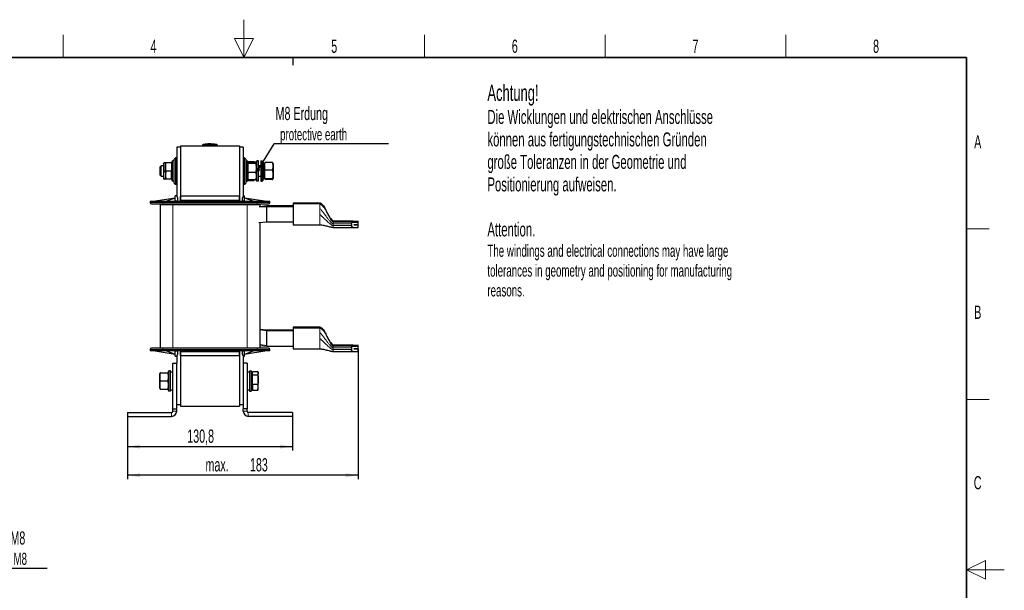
# Model space of a CAD drawing. Header units: millimetres. Extents: x 5 to 418, y 2 to 292.
# Tile 20 of 20: x 158 to 418, y 142 to 292. Entities that reach past the tile are written whole.
import ezdxf

# ---------------------------------------------------------------- set-up
doc = ezdxf.new("R2010")
doc.units = ezdxf.units.MM
doc.layers.add('SLD-0', color=7, linetype='Continuous')
doc.styles.add('SLDTEXTSTYLE0', font='TXT', dxfattribs={"width": 0.605})
doc.dimstyles.new('SLDDIMSTYLE0', dxfattribs={"dimtxt": 3.5, "dimasz": 3.302, "dimexe": 0, "dimexo": 0.0625, "dimgap": 0.875, "dimtad": 1, "dimlfac": 3, "dimrnd": 1e-09, "dimzin": 12, "dimdsep": 46, "dimtxsty": 'SLDTEXTSTYLE0', "dimsah": 1, "dimcen": 0.09, "dimadec": 0, "dimazin": 3, "dimtfac": 1, "dimtofl": 0, "dimtmove": 0, "dimatfit": 3, "dimfxl": 1, "dimfrac": 2, "dimtolj": 1, "dimtzin": 12, "dimarcsym": 0})
doc.dimstyles.new('SLDDIMSTYLE2', dxfattribs={"dimtxt": 3.5, "dimasz": 3.302, "dimexe": 0, "dimexo": 0.0625, "dimgap": 0.875, "dimtad": 1, "dimdec": 1, "dimlfac": 3, "dimrnd": 1e-09, "dimzin": 12, "dimdsep": 46, "dimtxsty": 'SLDTEXTSTYLE0', "dimsah": 1, "dimcen": 0.09, "dimadec": 0, "dimazin": 3, "dimtfac": 1, "dimtofl": 0, "dimtmove": 0, "dimatfit": 3, "dimfxl": 1, "dimfrac": 2, "dimtolj": 1, "dimtzin": 12, "dimarcsym": 0})
doc.dimstyles.new('SLDDIMSTYLE3', dxfattribs={"dimtxt": 0.18, "dimasz": 1.016, "dimexe": 0, "dimexo": 0.0625, "dimgap": 0, "dimtad": 0, "dimtih": 1, "dimtoh": 1, "dimdec": 0, "dimrnd": 1e-09, "dimzin": 0, "dimdsep": 46, "dimtxsty": 'Standard', "dimblk1": 'DOT', "dimblk2": 'DOT', "dimsah": 1, "dimcen": 0.09, "dimadec": 0, "dimazin": 0, "dimtfac": 1.016, "dimtdec": 0, "dimtofl": 0, "dimtmove": 0, "dimatfit": 3, "dimldrblk": 'DOT', "dimfxl": 1, "dimfrac": 2, "dimtolj": 1, "dimtzin": 0, "dimarcsym": 0})

# ---------------------------------------------------------------- blocks, each defined once
blk = doc.blocks.new('_D_2')
at = {"layer": 'SLD-0'}
for p, q in [((186.22, 187.78), (186.22, 178.78)), ((229.82, 187.78), (229.82, 178.78)), ((186.22, 179.78), (229.82, 179.78))]:
    blk.add_line(p, q, dxfattribs=at)
for points in [[(186.22, 179.78), (189.53, 179.27), (189.53, 180.28)], [(229.82, 179.78), (226.52, 180.28), (226.52, 179.27)]]:
    blk.add_solid(points, dxfattribs=at)
at = {"layer": 'SLD-0', "insert": (202.01, 184.29), "char_height": 3.5, "attachment_point": 1, "style": 'SLDTEXTSTYLE0'}
blk.add_mtext('130,8', dxfattribs=at)
blk = doc.blocks.new('_D_3')
at = {"layer": 'SLD-0'}
for p, q in [((247.22, 205.62), (247.22, 171.22)), ((186.22, 187.78), (186.22, 171.22)), ((247.22, 172.22), (186.22, 172.22))]:
    blk.add_line(p, q, dxfattribs=at)
for points in [[(186.22, 172.22), (189.53, 171.71), (189.53, 172.72)], [(247.22, 172.22), (243.92, 172.72), (243.92, 171.71)]]:
    blk.add_solid(points, dxfattribs=at)
at = {"layer": 'SLD-0', "char_height": 3.5, "attachment_point": 1, "style": 'SLDTEXTSTYLE0'}
for s, insert in [('max.', (206.83, 176.73)), ('183', (218.59, 176.73))]:
    blk.add_mtext(s, dxfattribs=dict(at, insert=insert))
blk = doc.blocks.new('SW_NOTE_0')
at = {"layer": 'SLD-0', "color": 0}
blk.add_line((30.23, 0), (0, 0), dxfattribs=at)
at = {"layer": 'SLD-0', "color": 0, "attachment_point": 1, "style": 'SLDTEXTSTYLE0'}
for s, insert, char_height in [('M8 Erdung', (0.39, 9.8), 3.5), ('protective earth', (1.58, 4.13), 3.175)]:
    blk.add_mtext(s, dxfattribs=dict(at, insert=insert, char_height=char_height))
blk = doc.blocks.new('_Dot')
at = {"color": 0, "linetype": 'ByBlock', "lineweight": -2}
blk.add_line((-0.5, 0), (-1, 0), dxfattribs=at)
at = {"color": 0, "linetype": 'ByBlock', "const_width": 0.5}
blk.add_lwpolyline([(-0.25, 0, 1), (0.25, 0, 1)], format="xyb", close=True, dxfattribs=at)
blk = doc.blocks.new('SW_NOTE_0_1')
at = {"layer": 'SLD-0', "color": 0}
blk.add_line((14.31, 0), (0, 0), dxfattribs=at)
at = {"layer": 'SLD-0', "color": 0, "attachment_point": 1, "style": 'SLDTEXTSTYLE0'}
for s, insert, char_height in [('für M8', (0.5, 9.78), 3.5), ('for M8', (1.69, 4.11), 3.175)]:
    blk.add_mtext(s, dxfattribs=dict(at, insert=insert, char_height=char_height))

msp = doc.modelspace()

# ---------------------------------------------------------------- linework, layer by layer
at = {"color": 7, "linetype": 'Continuous', "lineweight": 25}
for p, q in [((200.2236, 258.8252), (199.2236, 258.8252)), ((199.2236, 258.8252), (199.2236, 245.9586)), ((200.2236, 259.2086), (200.2236, 245.8752)), ((200.2236, 259.2086), (215.8236, 259.2086)), ((200.2236, 258.8252), (200.2236, 244.5752)), ((206.0236, 259.2086), (206.0236, 259.3126)), ((206.7322, 259.6078), (206.2042, 259.5666)), ((207.4414, 259.6221), (206.7305, 259.5929)), ((206.7305, 259.6142), (207.4414, 259.6221)), ((206.7305, 259.6142), (206.7305, 259.6075)), ((206.7305, 259.5701), (206.7305, 259.5634)), ((209.2841, 259.6423), (208.8728, 259.6656)), ((209.8429, 259.5666), (209.2666, 259.6115)), ((209.2683, 259.6174), (209.2683, 259.6107)), ((209.2683, 259.5714), (209.2683, 259.5647)), ((210.0236, 259.2086), (210.0236, 259.3126)), ((215.8236, 259.2086), (215.8236, 245.8752)), ((216.8236, 258.8252), (215.8236, 258.8252)), ((215.8236, 258.8252), (215.8236, 244.5752)), ((216.8236, 258.8252), (216.8236, 245.9586)), ((198.0236, 255.0752), (198.1569, 255.2086)), ((198.0236, 250.0086), (198.0236, 255.0752)), ((198.1569, 249.8752), (198.1569, 255.2086)), ((198.5569, 255.2086), (198.1569, 255.2086)), ((198.8902, 256.0419), (198.5569, 255.7086)), ((198.5569, 249.3752), (198.5569, 255.7086)), ((199.2236, 256.0419), (198.8902, 256.0419)), ((198.8902, 256.0419), (198.8902, 249.0419)), ((217.1569, 256.0419), (216.8236, 256.0419)), ((217.4902, 255.7086), (217.1569, 256.0419)), ((217.1569, 252.5419), (217.1569, 256.0419)), ((217.4902, 255.7086), (217.4902, 252.5419)), ((217.4902, 255.2086), (217.8902, 255.2086)), ((217.8902, 255.2086), (217.8902, 249.8752)), ((218.0236, 255.0752), (217.8902, 255.2086)), ((218.0236, 255.0752), (218.0236, 250.0086)), ((220.2902, 255.0752), (220.4236, 255.2086)), ((220.2902, 250.0086), (220.2902, 255.0752)), ((220.4236, 249.8752), (220.4236, 255.2086)), ((220.8236, 255.2086), (220.4236, 255.2086)), ((220.8236, 249.8752), (220.8236, 255.2086)), ((221.4236, 255.2086), (221.4236, 249.8753)), ((221.4236, 255.2086), (221.8236, 255.2086)), ((221.8236, 255.2086), (221.8236, 249.8753)), ((221.9569, 255.0752), (221.8236, 255.2086)), ((221.9569, 255.0752), (221.9569, 250.0086)), ((195.1459, 253.8752), (194.8902, 253.6196)), ((194.8902, 251.4642), (194.8902, 253.6196)), ((195.7569, 253.8752), (195.1459, 253.8752)), ((195.1459, 251.2086), (195.1459, 253.8752)), ((195.7569, 254.4752), (195.8194, 254.7086)), ((195.7569, 254.4752), (195.7569, 250.6086)), ((195.8194, 254.7086), (195.9092, 254.7086)), ((196.1986, 254.7086), (195.9092, 254.7086)), ((196.2569, 252.5419), (195.9092, 252.5419)), ((196.2569, 253.6252), (196.3789, 254.7086)), ((196.2569, 254.7086), (196.2569, 253.6252)), ((196.2569, 253.6252), (196.2569, 251.4586)), ((197.8236, 254.7086), (196.3789, 254.7086)), ((197.8236, 252.5419), (196.3789, 252.5419)), ((197.8236, 254.7086), (197.8236, 252.5419)), ((197.8712, 254.7086), (197.8236, 254.7086)), ((198.0236, 254.4802), (197.8236, 254.5957)), ((197.8236, 250.3752), (197.8236, 252.5419)), ((197.8712, 254.7086), (197.8834, 254.5611)), ((198.022, 254.4812), (197.961, 254.7086)), ((217.1569, 249.0419), (217.1569, 252.5419)), ((217.4902, 252.5419), (217.4902, 249.3752)), ((218.0934, 254.7359), (218.0236, 254.4752)), ((218.0251, 254.4812), (218.0236, 254.4802)), ((218.0861, 254.6856), (218.1089, 254.7317)), ((218.1759, 254.5039), (218.0861, 254.6856)), ((218.1606, 254.8363), (218.1759, 254.8673)), ((220.1379, 254.8673), (218.1759, 254.8673)), ((220.1379, 254.5039), (218.1759, 254.5039)), ((218.2236, 255.04), (219.6682, 255.04)), ((218.2236, 254.8673), (218.2236, 255.04)), ((219.7325, 254.8673), (219.6947, 254.9711)), ((220.2902, 254.4752), (220.2204, 254.7358)), ((221.4236, 253.8752), (220.8236, 253.8752)), ((222.2236, 254.7086), (221.9569, 254.7086)), ((222.2236, 250.3752), (222.2236, 254.7086)), ((222.4236, 253.9419), (222.2236, 254.7086)), ((222.4893, 254.7205), (222.4236, 254.4752)), ((222.4236, 254.4752), (222.4236, 250.617)), ((222.5004, 254.7177), (222.5759, 254.8157)), ((224.5379, 254.8157), (222.5759, 254.8157)), ((224.5379, 252.775), (222.5759, 252.775)), ((224.6133, 254.718), (224.5379, 254.8157)), ((224.6902, 254.4752), (224.6244, 254.721)), ((224.6902, 254.4752), (224.6902, 250.965)), ((194.8902, 251.4642), (195.1459, 251.2086)), ((195.1459, 251.2086), (195.7569, 251.2086)), ((195.7569, 250.6086), (195.8194, 250.3752)), ((195.8194, 250.3752), (195.9092, 250.3752)), ((196.1986, 250.3752), (195.9092, 250.3752)), ((196.2569, 251.4586), (196.3789, 250.3752)), ((196.2569, 251.4586), (196.2569, 250.3752)), ((197.8236, 250.3752), (196.3789, 250.3752)), ((197.8236, 250.4881), (198.0236, 250.6036)), ((197.8712, 250.3752), (197.8236, 250.3752)), ((197.8834, 250.5227), (197.8712, 250.3752)), ((197.961, 250.3752), (198.022, 250.6027)), ((198.0236, 250.0086), (198.1569, 249.8752)), ((198.5569, 249.8752), (198.1569, 249.8752)), ((217.4902, 249.8752), (217.8902, 249.8752)), ((218.0236, 250.0086), (217.8902, 249.8752)), ((218.0236, 250.6086), (218.093, 250.3495)), ((218.0236, 250.6036), (218.0251, 250.6027)), ((218.1759, 250.2165), (218.1085, 250.3528)), ((220.1379, 252.1785), (218.1759, 252.1785)), ((220.1379, 250.2165), (218.1759, 250.2165)), ((218.2236, 250.2165), (218.2236, 250.0438)), ((218.2236, 250.0438), (219.6682, 250.0438)), ((219.6682, 250.0438), (219.699, 250.2165)), ((219.6682, 250.0438), (219.6934, 250.1132)), ((219.6947, 250.1127), (219.7325, 250.2165)), ((220.1379, 250.2165), (220.2048, 250.3521)), ((220.2204, 250.3479), (220.2902, 250.6086)), ((220.2902, 250.0086), (220.4236, 249.8752)), ((220.8236, 249.8752), (220.4236, 249.8752)), ((220.8236, 251.2086), (221.4236, 251.2086)), ((221.4236, 249.8753), (221.8236, 249.8753)), ((221.9569, 250.0086), (221.8236, 249.8753)), ((222.2236, 250.3752), (221.9569, 250.3752)), ((222.4236, 251.1419), (222.2236, 250.3752)), ((222.4236, 250.617), (222.4236, 250.6086)), ((222.4236, 250.6086), (222.4894, 250.3628)), ((222.4861, 250.3847), (222.5759, 250.5012)), ((222.5006, 250.3658), (222.4861, 250.3847)), ((224.5379, 250.5012), (222.5759, 250.5012)), ((224.5379, 250.2681), (222.5759, 250.2681)), ((224.6244, 250.3628), (224.6902, 250.6086)), ((224.6902, 250.965), (224.6902, 250.6086)), ((198.5569, 249.3752), (198.8902, 249.0419)), ((198.8902, 249.0419), (199.2236, 249.0419)), ((216.8236, 249.0419), (217.1569, 249.0419)), ((217.1569, 249.0419), (217.4902, 249.3752)), ((193.0236, 244.5752), (198.8569, 245.5086)), ((196.432, 244.5752), (198.8569, 245.5086)), ((199.1902, 246.0252), (198.8569, 246.0252)), ((198.8569, 244.6919), (198.8569, 246.0252)), ((198.8569, 244.5752), (198.8569, 244.6919)), ((199.1902, 246.0252), (199.5236, 245.3586)), ((199.5236, 244.6919), (199.5236, 245.3586)), ((199.5236, 244.5752), (199.5236, 244.6919)), ((200.2236, 244.8086), (200.2236, 245.8752)), ((215.8236, 245.8752), (200.2236, 245.8752)), ((215.8236, 244.8086), (200.2236, 244.8086)), ((200.2236, 244.8086), (200.2236, 244.5752)), ((215.8236, 244.8086), (215.8236, 245.8752)), ((215.8236, 244.8086), (215.8236, 244.5752)), ((216.8569, 246.0252), (216.5236, 245.3586)), ((216.5236, 245.3586), (216.5236, 244.6919)), ((216.5236, 244.6919), (216.5236, 244.5752)), ((216.8569, 246.0252), (217.1902, 246.0252)), ((217.1902, 244.6919), (217.1902, 246.0252)), ((217.1902, 245.5086), (219.6151, 244.5752)), ((217.1902, 245.5086), (223.0236, 244.5752)), ((217.1902, 244.5752), (217.1902, 244.6919)), ((192.1902, 244.5752), (192.1902, 244.2419)), ((192.1902, 244.5752), (195.5236, 244.5752)), ((194.8569, 243.7419), (194.8569, 205.7419)), ((194.8569, 243.7419), (198.1902, 243.7419)), ((195.5236, 244.5752), (220.5236, 244.5752)), ((195.5236, 243.9086), (220.5236, 243.9086)), ((198.1902, 243.7419), (217.8569, 243.7419)), ((198.7569, 243.9086), (198.7569, 243.7419)), ((208.0236, 243.9086), (208.0236, 243.7419)), ((217.2902, 243.7419), (217.2902, 243.9086)), ((217.8569, 243.7419), (221.1902, 243.7419)), ((220.5236, 244.5752), (223.8569, 244.5752)), ((223.0236, 243.0952), (220.9994, 243.0941)), ((221.1902, 243.7419), (221.1902, 243.0942)), ((223.0236, 243.3169), (221.1902, 243.1349)), ((230.0569, 243.3169), (223.0236, 243.3169)), ((223.0236, 243.0952), (223.0236, 243.3169)), ((230.0569, 243.0952), (223.0236, 243.0952)), ((223.0236, 239.0953), (223.0236, 243.0952)), ((223.8569, 244.2419), (223.8569, 244.5752)), ((237.0569, 244.0669), (230.0569, 244.0669)), ((230.0569, 244.0669), (230.0569, 243.8452)), ((237.0569, 243.8452), (230.0569, 243.8452)), ((230.0569, 243.8452), (230.0569, 238.3452)), ((220.9675, 238.9567), (223.0236, 239.0953)), ((221.1902, 238.9717), (221.1902, 205.7419)), ((223.0236, 239.0952), (230.0569, 239.0952)), ((230.0569, 238.3452), (237.0569, 238.3452)), ((245.8852, 239.3002), (240.5569, 239.3002)), ((245.8852, 239.0785), (240.5569, 239.0785)), ((240.5569, 237.6785), (245.8852, 237.6785)), ((245.4179, 238.6119), (245.4179, 238.1452)), ((245.8852, 239.3002), (247.2236, 239.3002)), ((245.8852, 239.0785), (247.2236, 239.0785)), ((245.8852, 237.6785), (247.2236, 237.6785)), ((246.08, 238.3769), (246.08, 238.3802)), ((246.08, 238.3802), (247.2236, 238.3802)), ((247.2236, 238.3769), (246.08, 238.3769)), ((247.2236, 239.0785), (247.2236, 239.3002)), ((247.2236, 238.3802), (247.2236, 239.0785)), ((247.2236, 238.3769), (247.2236, 238.3802)), ((247.2236, 237.6785), (247.2236, 238.3769)), ((237.0569, 211.3053), (230.0569, 211.3053)), ((230.0569, 211.3053), (230.0569, 211.0836)), ((237.0569, 211.0836), (230.0569, 211.0836)), ((230.0569, 211.0836), (230.0569, 205.5836)), ((223.0236, 210.5552), (221.1902, 210.6786)), ((223.0236, 210.3335), (221.1902, 210.642)), ((230.0569, 210.5553), (223.0236, 210.5553)), ((223.0236, 210.3335), (223.0236, 210.5552)), ((230.0569, 210.3336), (223.0236, 210.3336)), ((223.0236, 206.4882), (223.0236, 210.3335)), ((220.5236, 205.7419), (195.5236, 205.7419)), ((221.1902, 206.5157), (223.0236, 206.3336)), ((223.0236, 206.3336), (223.0236, 206.4882)), ((223.0236, 206.3336), (230.0569, 206.3336)), ((245.8852, 206.5386), (240.5569, 206.5386)), ((245.8852, 206.3169), (240.5569, 206.3169)), ((245.4179, 205.8502), (245.4179, 205.3836)), ((245.8852, 206.5386), (247.2236, 206.5386)), ((245.8852, 206.3169), (247.2236, 206.3169)), ((247.2236, 206.3169), (247.2236, 206.5386)), ((247.2236, 205.6186), (247.2236, 206.3169)), ((192.1902, 205.4086), (192.1902, 205.0752)), ((195.5236, 205.0752), (192.1902, 205.0752)), ((198.8569, 204.1419), (193.0236, 205.0752)), ((220.5236, 205.0752), (195.5236, 205.0752)), ((198.8569, 204.1419), (196.432, 205.0752)), ((198.8569, 205.0752), (198.8569, 204.9586)), ((198.8569, 203.6252), (198.8569, 204.9586)), ((198.8569, 203.6252), (199.1902, 203.6252)), ((199.5236, 204.2919), (199.1902, 203.6252)), ((199.2236, 203.6919), (199.2236, 201.7752)), ((199.5236, 204.9586), (199.5236, 205.0752)), ((199.5236, 204.2919), (199.5236, 204.9586)), ((200.2236, 205.0752), (200.2236, 190.8252)), ((200.2236, 205.0752), (200.2236, 204.8086)), ((200.2236, 203.7752), (200.2236, 204.8086)), ((215.8236, 204.8086), (200.2236, 204.8086)), ((215.8236, 203.7752), (200.2236, 203.7752)), ((200.2236, 203.7752), (200.2236, 190.4419)), ((215.8236, 205.0752), (215.8236, 190.8252)), ((215.8236, 205.0752), (215.8236, 204.8086)), ((215.8236, 203.7752), (215.8236, 204.8086)), ((215.8236, 203.7752), (215.8236, 190.4419)), ((216.5236, 205.0752), (216.5236, 204.9586)), ((216.5236, 204.9586), (216.5236, 204.2919)), ((216.8569, 203.6252), (216.5236, 204.2919)), ((216.8236, 203.6919), (216.8236, 201.7752)), ((216.8569, 203.6252), (217.1902, 203.6252)), ((217.1902, 204.9586), (217.1902, 205.0752)), ((219.6151, 205.0752), (217.1902, 204.1419)), ((223.0236, 205.0752), (217.1902, 204.1419)), ((217.1902, 203.6252), (217.1902, 204.9586)), ((223.8569, 205.0752), (220.5236, 205.0752)), ((223.8569, 205.0752), (223.8569, 205.4086)), ((230.0569, 205.5836), (237.0569, 205.5836)), ((240.5569, 204.9169), (245.8852, 204.9169)), ((245.8852, 204.9169), (247.2236, 204.9169)), ((246.08, 205.6152), (246.08, 205.6186)), ((246.08, 205.6186), (247.2236, 205.6186)), ((247.2236, 205.6152), (246.08, 205.6152)), ((247.2236, 205.6152), (247.2236, 205.6186)), ((247.2236, 204.9169), (247.2236, 205.6152)), ((198.2236, 189.7752), (198.2236, 201.7752)), ((198.2236, 201.7752), (199.2236, 201.7752)), ((199.2236, 189.7752), (199.2236, 201.7752)), ((217.8236, 201.7752), (216.8236, 201.7752)), ((216.8236, 201.7752), (216.8236, 189.7752)), ((217.8236, 201.7752), (217.8236, 189.7752)), ((194.8194, 199.2753), (194.7569, 199.0419)), ((194.7569, 198.7829), (194.7569, 199.0419)), ((194.7569, 195.1752), (194.7569, 198.7829)), ((194.9092, 199.2752), (194.8196, 199.2752)), ((194.9092, 199.2752), (196.8712, 199.2752)), ((196.8712, 199.2752), (196.961, 199.2752)), ((197.0236, 199.0419), (196.961, 199.2752)), ((197.0236, 199.6419), (197.1569, 199.7752)), ((197.0236, 194.5752), (197.0236, 199.6419)), ((197.1569, 194.4419), (197.1569, 199.7752)), ((197.5569, 199.7752), (197.1569, 199.7752)), ((197.5569, 194.4419), (197.5569, 199.7752)), ((198.2236, 199.4419), (197.5569, 199.4419)), ((218.4902, 199.4419), (217.8236, 199.4419)), ((218.4902, 199.7752), (218.8902, 199.7752)), ((218.4902, 199.7752), (218.4902, 194.4419)), ((218.8902, 199.7752), (218.8902, 194.4419)), ((219.0236, 199.6419), (218.8902, 199.7752)), ((219.0236, 199.6419), (219.0236, 194.5752)), ((219.2236, 199.1624), (219.0236, 199.0469)), ((219.2236, 199.5763), (220.6682, 199.5763)), ((219.2236, 198.6993), (219.2236, 199.5763)), ((219.2236, 198.6993), (220.6682, 198.6993)), ((219.2236, 196.2316), (219.2236, 198.6993)), ((220.7902, 199.1378), (220.6682, 198.6993)), ((220.7902, 199.2752), (220.7366, 199.4226)), ((220.7902, 199.1378), (220.7902, 199.2752)), ((220.7902, 197.4654), (220.7902, 199.1378)), ((194.9092, 197.1086), (196.8712, 197.1086)), ((219.2236, 196.2316), (219.2236, 194.6409)), ((219.2236, 196.2316), (220.6682, 196.2316)), ((220.7902, 195.4362), (220.6682, 196.2316)), ((220.6682, 194.6409), (220.7902, 195.4362)), ((220.7902, 195.4362), (220.7902, 197.4654)), ((220.7902, 194.9419), (220.7902, 195.4362)), ((194.7569, 195.1752), (194.8194, 194.9419)), ((194.9092, 194.9419), (194.8196, 194.9419)), ((194.9092, 194.9419), (196.8712, 194.9419)), ((196.8712, 194.9419), (196.961, 194.9419)), ((197.0236, 195.1752), (196.961, 194.9419)), ((197.0236, 194.5752), (197.1569, 194.4419)), ((197.5569, 194.4419), (197.1569, 194.4419)), ((197.5569, 194.7752), (198.2236, 194.7752)), ((217.8236, 194.7752), (218.4902, 194.7752)), ((218.4902, 194.4419), (218.8902, 194.4419)), ((219.0236, 194.5752), (218.8902, 194.4419)), ((219.0236, 195.1702), (219.2236, 195.0548)), ((219.2236, 194.6409), (220.6682, 194.6409)), ((220.7366, 194.7946), (220.7902, 194.9419)), ((200.2236, 190.8252), (199.2236, 190.8252)), ((200.2236, 190.4419), (215.8236, 190.4419)), ((216.8236, 190.8252), (215.8236, 190.8252)), ((186.2236, 188.7752), (186.2236, 187.7752)), ((186.2236, 188.7752), (197.8902, 188.7752)), ((186.2236, 187.7752), (197.8902, 187.7752)), ((198.2236, 189.7752), (199.2236, 189.7752)), ((198.2236, 189.1086), (198.2236, 189.7752)), ((199.2236, 189.1086), (199.2236, 189.7752)), ((217.8236, 189.7752), (216.8236, 189.7752)), ((216.8236, 189.1086), (216.8236, 189.7752)), ((217.8236, 189.1086), (217.8236, 189.7752)), ((229.8236, 188.7752), (218.1569, 188.7752)), ((229.8236, 187.7752), (218.1569, 187.7752)), ((229.8236, 188.7752), (229.8236, 187.7752))]:
    msp.add_line(p, q, dxfattribs=at)
at = {"color": 7, "linetype": 'Continuous', "lineweight": 18}
for p, q in [((206.3541, 259.5458), (206.3569, 259.3125)), ((206.3569, 259.2086), (206.3569, 259.3125)), ((209.693, 259.5458), (209.6902, 259.3125)), ((209.6902, 259.2086), (209.6902, 259.3125)), ((218.0236, 254.4547), (218.0861, 254.6856)), ((197.9241, 250.5462), (197.8712, 250.3752)), ((220.2902, 250.745), (220.1379, 250.2165)), ((222.4236, 250.617), (222.4861, 250.3847)), ((224.6902, 250.965), (224.5379, 250.5012)), ((199.5236, 244.6919), (198.8569, 244.6919)), ((216.5236, 244.6919), (217.1902, 244.6919)), ((192.1902, 244.2419), (195.5236, 244.2419)), ((195.5236, 244.2419), (195.5236, 244.5752)), ((195.5236, 244.2419), (195.5236, 243.9086)), ((220.5236, 244.2419), (195.5236, 244.2419)), ((198.1902, 243.7419), (198.1902, 205.7419)), ((198.8422, 243.7419), (198.8422, 243.9086)), ((217.2049, 243.9086), (217.2049, 243.7419)), ((217.8569, 243.7419), (217.8569, 205.7419)), ((220.5236, 244.5752), (220.5236, 244.2419)), ((220.5236, 244.2419), (220.5236, 243.9086)), ((220.5236, 244.2419), (223.8569, 244.2419)), ((237.0569, 244.0615), (237.0569, 244.0669)), ((237.0569, 243.8398), (237.0569, 243.8452)), ((237.0569, 242.5776), (237.0569, 242.7116)), ((237.0569, 238.3452), (237.0569, 238.3506)), ((240.5569, 238.7672), (240.5569, 238.6119)), ((240.5569, 238.6119), (240.5569, 238.1452)), ((240.5569, 238.6119), (245.4179, 238.6119)), ((245.4179, 238.1452), (240.5569, 238.1452)), ((237.0569, 211.2998), (237.0569, 211.3053)), ((237.0569, 211.0782), (237.0569, 211.0836)), ((237.0569, 209.816), (237.0569, 209.95)), ((195.5236, 205.4086), (195.5236, 205.7419)), ((220.5236, 205.4086), (220.5236, 205.7419)), ((221.1902, 206.7122), (223.0236, 206.4882)), ((240.5569, 206.0055), (240.5569, 205.8502)), ((240.5569, 205.8502), (240.5569, 205.3836)), ((240.5569, 205.8502), (245.4179, 205.8502)), ((195.5236, 205.4086), (192.1902, 205.4086)), ((195.5236, 205.4086), (220.5236, 205.4086)), ((195.5236, 205.0752), (195.5236, 205.4086)), ((198.8569, 204.9586), (199.5236, 204.9586)), ((217.1902, 204.9586), (216.5236, 204.9586)), ((223.8569, 205.4086), (220.5236, 205.4086)), ((220.5236, 205.4086), (220.5236, 205.0752)), ((237.0569, 205.5836), (237.0569, 205.589)), ((245.4179, 205.3836), (240.5569, 205.3836)), ((194.7569, 198.7829), (194.9092, 199.2752)), ((197.8902, 187.7752), (197.8902, 188.7752)), ((198.2236, 189.1086), (199.2236, 189.1086)), ((216.8236, 189.1086), (217.8236, 189.1086)), ((218.1569, 188.7752), (218.1569, 187.7752))]:
    msp.add_line(p, q, dxfattribs=at)
at = {"color": 7, "linetype": 'Continuous', "lineweight": 18, "flags": 128}
for points in [[(199.1605, 243.7419), (199.1594, 243.7744), (199.1559, 243.8057), (199.1504, 243.8345), (199.1428, 243.8598), (199.1337, 243.8805), (199.1232, 243.8959), (199.1118, 243.9054), (199.1, 243.9086)], [(216.9471, 243.9086), (216.9353, 243.9054), (216.9239, 243.8959), (216.9135, 243.8805), (216.9043, 243.8598), (216.8968, 243.8345), (216.8912, 243.8057), (216.8877, 243.7744), (216.8866, 243.7419)]]:
    msp.add_lwpolyline(points, dxfattribs=at)
at = {"color": 7, "linetype": 'Continuous', "lineweight": 25}
for centre, radius, start, end in [((206.2569, 259.3383), 0.2333, 97.642536, 180), ((209.7902, 259.3383), 0.2333, 360, 82.372785), ((192.5236, 244.2419), 0.3333, 180, 270), ((223.5236, 244.2419), 0.3333, 270, 0), ((192.5236, 205.4086), 0.3333, 90, 180), ((223.5236, 205.4086), 0.3333, 0, 90), ((197.8902, 189.1086), 0.3333, 270, 0), ((197.8902, 189.1086), 1.3333, 270, 0), ((218.1569, 189.1086), 1.3333, 180, 270), ((218.1569, 189.1086), 0.3333, 180, 270)]:
    msp.add_arc(centre, radius, start, end, dxfattribs=at)
at = {"color": 7, "linetype": 'Continuous', "lineweight": 18}
for centre, radius, start, end in [((206.2569, 259.3126), 0.2333, 90.989679, 179.997938), ((209.7902, 259.3126), 0.2333, 0.002064, 89.009565), ((195.7928, 243.7836), 3.5436, 359.326383, 2.021598), ((220.2543, 243.7836), 3.5436, 177.978402, 180.673617)]:
    msp.add_arc(centre, radius, start, end, dxfattribs=at)
for points, knots in [([(206.3569, 259.3125), (206.3194, 259.3124), (206.2445, 259.3122), (206.1446, 259.3121), (206.0692, 259.3121), (206.0293, 259.3123), (206.0252, 259.3125), (206.0236, 259.3126)], [0, 0, 0, 0, 0.214672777, 0.429352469, 0.644026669, 0.858695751, 1, 1, 1, 1]), ([(206.2258, 259.5695), (206.2258, 259.5695), (206.2233, 259.5715), (206.2319, 259.5656), (206.2459, 259.5524), (206.2529, 259.5458)], [0, 0, 0, 0, 0.00007307, 0.50001726, 1, 1, 1, 1]), ([(206.2529, 259.5458), (206.2534, 259.5458), (206.2549, 259.5456), (206.2672, 259.5454), (206.2901, 259.5454), (206.3202, 259.5455), (206.3429, 259.5457), (206.3541, 259.5458)], [0, 0, 0, 0, 0.140566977, 0.355327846, 0.570843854, 0.786043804, 1, 1, 1, 1]), ([(206.3541, 259.5458), (206.5436, 259.5478), (206.9225, 259.5519), (207.491, 259.5552), (208.0595, 259.5562), (208.7936, 259.5547), (209.338, 259.5493), (209.693, 259.5458)], [0, 0, 0, 0, 0.17024728, 0.34049885, 0.51077094, 0.68104984, 1, 1, 1, 1]), ([(209.6902, 259.3125), (209.3358, 259.3161), (208.6031, 259.3235), (207.4919, 259.3238), (206.7352, 259.3163), (206.3569, 259.3125)], [0, 0, 0, 0, 0.31897789, 0.65947635, 1, 1, 1, 1]), ([(210.0236, 259.3126), (210.0235, 259.3126), (210.0233, 259.3125), (210.0213, 259.3124), (210.0167, 259.3123), (210.0108, 259.3123), (210.0021, 259.3122), (209.9911, 259.3122), (209.9753, 259.3121), (209.9622, 259.3121), (209.9423, 259.3121), (209.9164, 259.3121), (209.8868, 259.3121), (209.8555, 259.3122), (209.822, 259.3122), (209.7865, 259.3123), (209.7562, 259.3123), (209.7272, 259.3124), (209.7026, 259.3125), (209.6902, 259.3125)], [0, 0, 0, 0, 0.0263587, 0.07929268, 0.13298617, 0.18745766, 0.21482494, 0.29408615, 0.34778148, 0.4022549, 0.42962316, 0.53578686, 0.61695375, 0.64432128, 0.75048266, 0.83164769, 0.85901458, 0.9291828, 1, 1, 1, 1]), ([(209.693, 259.5458), (209.7004, 259.5458), (209.7191, 259.5456), (209.7473, 259.5454), (209.7729, 259.5454), (209.7905, 259.5455), (209.793, 259.5457), (209.7943, 259.5458)], [0, 0, 0, 0, 0.140656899, 0.355503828, 0.57103286, 0.786171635, 1, 1, 1, 1]), ([(209.7943, 259.5458), (209.8018, 259.5528), (209.8169, 259.5668), (209.8198, 259.5686), (209.8213, 259.5695)], [0, 0, 0, 0, 0.500051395, 1, 1, 1, 1]), ([(199.1605, 243.7419), (199.139, 243.7437), (199.0945, 243.7473), (199.0123, 243.7881), (198.9506, 243.8446), (198.9335, 243.8994), (198.9306, 243.9086)], [0, 0, 0, 0, 0.1970796, 0.40719997, 0.90089907, 1, 1, 1, 1]), ([(217.1165, 243.9086), (217.1136, 243.8994), (217.0965, 243.8446), (217.0348, 243.7881), (216.9526, 243.7473), (216.9081, 243.7437), (216.8866, 243.7419)], [0, 0, 0, 0, 0.09910066, 0.59278642, 0.80290974, 1, 1, 1, 1]), ([(237.0569, 243.8452), (237.0569, 243.8861), (237.0569, 244.0109), (237.0569, 244.0412), (237.0569, 244.0615)], [0, 0, 0, 0, 0.32754907, 1, 1, 1, 1]), ([(240.5569, 238.6119), (240.5369, 238.6143), (240.492, 238.6196), (240.4239, 238.6524), (240.3003, 238.73), (240.039, 238.9642), (239.6628, 239.3935), (239.1915, 239.9878), (238.6679, 240.6822), (238.1141, 241.4211), (237.5767, 242.1333), (237.2174, 242.5331), (237.0569, 242.7116)], [0, 0, 0, 0, 0.01051005, 0.02355371, 0.03947774, 0.08847638, 0.21140296, 0.34963258, 0.50299168, 0.68929503, 0.86126258, 1, 1, 1, 1]), ([(240.5569, 238.1452), (240.5258, 238.149), (240.4543, 238.1576), (240.3145, 238.2198), (240.0472, 238.3793), (239.6718, 238.6771), (239.201, 239.0898), (238.6786, 239.5775), (238.1247, 240.1068), (237.5825, 240.63), (237.2196, 240.9513), (237.0569, 241.0952)], [0, 0, 0, 0, 0.019561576, 0.045000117, 0.097212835, 0.223030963, 0.361294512, 0.512885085, 0.695591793, 0.863570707, 1, 1, 1, 1]), ([(240.5569, 237.6785), (240.5257, 237.6798), (240.4538, 237.6828), (240.3134, 237.7037), (240.0442, 237.7563), (239.6669, 237.8509), (239.1939, 237.9742), (238.6695, 238.1098), (238.1149, 238.2357), (237.5752, 238.3407), (237.2173, 238.3476), (237.0569, 238.3506)], [0, 0, 0, 0, 0.019018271, 0.043923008, 0.095370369, 0.220139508, 0.357919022, 0.509547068, 0.693028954, 0.862410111, 1, 1, 1, 1]), ([(240.5569, 239.3002), (240.5569, 239.296), (240.5569, 239.2876), (240.5569, 239.219), (240.5569, 239.1461), (240.5569, 239.0909), (240.5569, 239.0785)], [0, 0, 0, 0, 0.3040797, 0.6081594, 0.91223911, 1, 1, 1, 1]), ([(237.0569, 211.0836), (237.0569, 211.1245), (237.0569, 211.2493), (237.0569, 211.2795), (237.0569, 211.2998)], [0, 0, 0, 0, 0.32754907, 1, 1, 1, 1]), ([(240.5569, 205.8502), (240.5369, 205.8526), (240.492, 205.8579), (240.4239, 205.8907), (240.3003, 205.9684), (240.039, 206.2026), (239.6628, 206.6319), (239.1915, 207.2261), (238.6679, 207.9206), (238.1141, 208.6594), (237.5767, 209.3717), (237.2174, 209.7715), (237.0569, 209.95)], [0, 0, 0, 0, 0.01051005, 0.02355371, 0.03947774, 0.08847638, 0.21140296, 0.34963258, 0.50299168, 0.68929503, 0.86126258, 1, 1, 1, 1]), ([(240.5569, 205.3836), (240.5258, 205.3873), (240.4543, 205.396), (240.3145, 205.4581), (240.0472, 205.6177), (239.6718, 205.9155), (239.201, 206.3282), (238.6786, 206.8158), (238.1247, 207.3452), (237.5825, 207.8684), (237.2196, 208.1896), (237.0569, 208.3336)], [0, 0, 0, 0, 0.01956158, 0.04500012, 0.09721283, 0.22303096, 0.36129451, 0.51288509, 0.69559179, 0.86357071, 1, 1, 1, 1]), ([(240.5569, 206.5386), (240.5569, 206.5344), (240.5569, 206.526), (240.5569, 206.4574), (240.5569, 206.3845), (240.5569, 206.3293), (240.5569, 206.3169)], [0, 0, 0, 0, 0.3040797, 0.6081594, 0.91223911, 1, 1, 1, 1]), ([(240.5569, 204.9169), (240.5257, 204.9182), (240.4538, 204.9212), (240.3134, 204.9421), (240.0442, 204.9947), (239.6669, 205.0893), (239.1939, 205.2126), (238.6695, 205.3482), (238.1149, 205.4741), (237.5752, 205.579), (237.2173, 205.5859), (237.0569, 205.589)], [0, 0, 0, 0, 0.01901827, 0.04392301, 0.09537037, 0.22013951, 0.35791902, 0.50954707, 0.69302895, 0.86241011, 1, 1, 1, 1])]:
    msp.add_open_spline(points, degree=3, knots=knots, dxfattribs=at)
at = {"color": 7, "linetype": 'Continuous', "lineweight": 25}
for points, knots in [([(206.7305, 259.5701), (207.0776, 259.5775), (207.674, 259.5902), (208.5201, 259.5876), (209.0189, 259.5768), (209.2683, 259.5714)], [0, 0, 0, 0, 0.41032191, 0.70512268, 1, 1, 1, 1]), ([(209.2683, 259.5647), (208.9214, 259.5717), (208.3251, 259.5839), (207.479, 259.5803), (206.98, 259.5691), (206.7305, 259.5634)], [0, 0, 0, 0, 0.4100689, 0.70499675, 1, 1, 1, 1]), ([(209.1465, 259.6461), (208.9735, 259.6599), (208.627, 259.6876), (208.0636, 259.7033), (207.4569, 259.6919), (207.0257, 259.6558), (206.8098, 259.6377)], [0, 0, 0, 0, 0.222544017, 0.445447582, 0.722335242, 1, 1, 1, 1]), ([(206.9547, 259.6423), (207.0793, 259.6529), (207.3771, 259.6782), (207.8918, 259.6951), (208.3867, 259.693), (208.7065, 259.6694), (208.8108, 259.6617)], [0, 0, 0, 0, 0.20185197, 0.48234035, 0.83119212, 1, 1, 1, 1]), ([(208.2414, 259.7013), (208.1607, 259.7081), (207.9861, 259.7227), (207.8116, 259.7066), (207.7177, 259.6979)], [0, 0, 0, 0, 0.462097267, 1, 1, 1, 1]), ([(207.942, 259.6298), (208.1629, 259.6362), (208.6051, 259.6489), (209.0471, 259.6279), (209.2683, 259.6174)], [0, 0, 0, 0, 0.49957757, 1, 1, 1, 1]), ([(209.2683, 259.5954), (209.0475, 259.6059), (208.6056, 259.6268), (208.1632, 259.6288), (207.942, 259.6298)], [0, 0, 0, 0, 0.4998112, 1, 1, 1, 1]), ([(209.2683, 259.6107), (209.0475, 259.6219), (208.6857, 259.6401), (208.3238, 259.6307), (208.1827, 259.627)], [0, 0, 0, 0, 0.6102391, 1, 1, 1, 1]), ([(195.9092, 252.5419), (195.8643, 252.903), (195.7745, 253.6252), (195.8643, 254.3475), (195.9092, 254.7086)], [0, 0, 0, 0, 0.499994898, 1, 1, 1, 1]), ([(195.9092, 250.3752), (195.8643, 250.7364), (195.7745, 251.4586), (195.8643, 252.1808), (195.9092, 252.5419)], [0, 0, 0, 0, 0.4999949, 1, 1, 1, 1]), ([(196.3789, 254.7086), (196.3765, 254.7086), (196.3018, 254.7086), (196.279, 254.7086), (196.2569, 254.7086)], [0, 0, 0, 0, 0.031485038, 1, 1, 1, 1]), ([(196.3789, 252.5419), (196.3444, 252.7206), (196.2752, 253.0793), (196.263, 253.4428), (196.2569, 253.6252)], [0, 0, 0, 0, 0.498112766, 1, 1, 1, 1]), ([(196.3789, 252.5419), (196.3444, 252.3632), (196.2752, 252.0045), (196.263, 251.641), (196.2569, 251.4586)], [0, 0, 0, 0, 0.49811277, 1, 1, 1, 1]), ([(197.9609, 254.7086), (197.9609, 254.7086), (197.9909, 254.7086), (197.931, 254.7086), (197.8712, 254.7086)], [0, 0, 0, 0, 0.00174644, 1, 1, 1, 1]), ([(218.1759, 252.1785), (218.131, 252.5661), (218.0412, 253.3412), (218.131, 254.1164), (218.1759, 254.5039)], [0, 0, 0, 0, 0.4999949, 1, 1, 1, 1]), ([(219.6934, 254.9706), (219.7026, 254.9473), (219.7161, 254.9129), (219.7251, 254.8783), (219.728, 254.8673)], [0, 0, 0, 0, 0.68116026, 1, 1, 1, 1]), ([(220.1379, 254.5039), (220.1828, 254.5646), (220.2726, 254.6857), (220.1827, 254.8068), (220.1379, 254.8673)], [0, 0, 0, 0, 0.50087292, 1, 1, 1, 1]), ([(220.1379, 254.5039), (220.1828, 254.1164), (220.2726, 253.3412), (220.1828, 252.5661), (220.1379, 252.1785)], [0, 0, 0, 0, 0.4999949, 1, 1, 1, 1]), ([(222.5759, 252.775), (222.531, 253.1152), (222.4412, 253.7954), (222.531, 254.4756), (222.5759, 254.8157)], [0, 0, 0, 0, 0.4999949, 1, 1, 1, 1]), ([(222.5759, 250.5012), (222.531, 250.8802), (222.4412, 251.6381), (222.531, 252.3961), (222.5759, 252.775)], [0, 0, 0, 0, 0.4999949, 1, 1, 1, 1]), ([(224.5379, 254.8157), (224.5828, 254.4756), (224.6726, 253.7954), (224.5828, 253.1152), (224.5379, 252.775)], [0, 0, 0, 0, 0.4999949, 1, 1, 1, 1]), ([(224.5379, 252.775), (224.5828, 252.3961), (224.6726, 251.6381), (224.5828, 250.8802), (224.5379, 250.5012)], [0, 0, 0, 0, 0.4999949, 1, 1, 1, 1]), ([(196.3789, 250.3752), (196.3765, 250.3752), (196.3018, 250.3752), (196.279, 250.3752), (196.2569, 250.3752)], [0, 0, 0, 0, 0.031485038, 1, 1, 1, 1]), ([(197.9609, 250.3752), (197.9609, 250.3752), (197.9909, 250.3752), (197.931, 250.3752), (197.8712, 250.3752)], [0, 0, 0, 0, 0.00174644, 1, 1, 1, 1]), ([(218.1759, 250.2165), (218.131, 250.5435), (218.0412, 251.1975), (218.131, 251.8515), (218.1759, 252.1785)], [0, 0, 0, 0, 0.4999949, 1, 1, 1, 1]), ([(220.1379, 252.1785), (220.1828, 251.8515), (220.2726, 251.1975), (220.1828, 250.5435), (220.1379, 250.2165)], [0, 0, 0, 0, 0.499994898, 1, 1, 1, 1]), ([(224.5379, 250.2681), (224.5828, 250.307), (224.6726, 250.3847), (224.5827, 250.4625), (224.5379, 250.5012)], [0, 0, 0, 0, 0.50087292, 1, 1, 1, 1]), ([(192.5236, 243.9086), (192.5636, 243.9086), (192.6253, 243.9086), (192.9994, 243.9086), (193.3866, 243.9086), (193.8672, 243.9086), (194.5656, 243.9086), (195.1462, 243.9086), (195.5236, 243.9086)], [0, 0, 0, 0, 0.23945684, 0.36836066, 0.5, 0.63163934, 0.76054316, 1, 1, 1, 1]), ([(220.5236, 243.9086), (220.9009, 243.9086), (221.4815, 243.9086), (222.1799, 243.9086), (222.6606, 243.9086), (223.0477, 243.9086), (223.4218, 243.9086), (223.4835, 243.9086), (223.5236, 243.9086)], [0, 0, 0, 0, 0.23945684, 0.36836066, 0.5, 0.63163934, 0.76054316, 1, 1, 1, 1]), ([(238.488, 242.709), (238.4594, 242.757), (238.2621, 243.0873), (237.9388, 243.5275), (237.5246, 243.9027), (237.2612, 244.0436), (237.1236, 244.0593), (237.0569, 244.0669)], [0, 0, 0, 0, 0.08239632, 0.56723898, 0.79759176, 0.90184777, 1, 1, 1, 1]), ([(237.0569, 244.0615), (237.1803, 244.0266), (237.4505, 243.9503), (237.8195, 243.585), (238.2204, 243.0751), (238.515, 242.6217), (238.681, 242.3293), (238.7063, 242.2847)], [0, 0, 0, 0, 0.17690085, 0.38720789, 0.62952397, 0.94351307, 1, 1, 1, 1]), ([(240.0936, 239.5938), (240.0246, 239.7104), (239.8791, 239.9564), (239.5729, 240.5342), (239.2264, 241.2009), (238.8081, 241.9688), (238.3814, 242.6832), (237.9402, 243.3065), (237.5245, 243.681), (237.2612, 243.8219), (237.1236, 243.8376), (237.0569, 243.8452)], [0, 0, 0, 0, 0.07599102, 0.160269, 0.3680642, 0.49746287, 0.65072883, 0.83527644, 0.92295654, 0.96263992, 1, 1, 1, 1]), ([(237.0569, 243.8398), (237.1803, 243.8049), (237.4505, 243.7286), (237.8194, 243.363), (238.2213, 242.8548), (238.6398, 242.1939), (239.0839, 241.4094), (239.512, 240.6049), (239.9071, 239.8788), (240.2029, 239.3851), (240.4064, 239.1501), (240.5029, 239.0868), (240.5404, 239.0811), (240.5569, 239.0785)], [0, 0, 0, 0, 0.07812734, 0.17100834, 0.27802598, 0.41669762, 0.56039451, 0.71705933, 0.85197967, 0.94995538, 0.98381899, 0.99285892, 1, 1, 1, 1]), ([(239.952, 240.0326), (240.0588, 239.8511), (240.2026, 239.6067), (240.4064, 239.3718), (240.5029, 239.3085), (240.5404, 239.3028), (240.5569, 239.3002)], [0, 0, 0, 0, 0.66190709, 0.890683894, 0.951756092, 1, 1, 1, 1]), ([(237.0569, 238.3452), (237.2392, 238.3327), (237.6604, 238.3038), (238.2575, 238.1752), (238.8576, 238.0366), (239.3848, 237.906), (239.7929, 237.8078), (240.0441, 237.753), (240.2285, 237.7159), (240.408, 237.6873), (240.4667, 237.6832), (240.4986, 237.6809)], [0, 0, 0, 0, 0.1361878, 0.31464898, 0.45488058, 0.59659048, 0.72143293, 0.76355659, 0.80490624, 0.89394782, 1, 1, 1, 1]), ([(245.4179, 238.6119), (245.4215, 238.6524), (245.4287, 238.7332), (245.4866, 238.855), (245.5909, 238.9758), (245.7348, 239.0622), (245.8384, 239.0734), (245.8852, 239.0785)], [0, 0, 0, 0, 0.1367915, 0.27272897, 0.47712994, 0.76370695, 1, 1, 1, 1]), ([(245.8852, 237.6785), (245.8324, 237.685), (245.7158, 237.6992), (245.5661, 237.8011), (245.4683, 237.9337), (245.4246, 238.0442), (245.4199, 238.1151), (245.4179, 238.1452)], [0, 0, 0, 0, 0.266489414, 0.587778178, 0.759975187, 0.898167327, 1, 1, 1, 1]), ([(245.4996, 239.0785), (245.5254, 239.1127), (245.596, 239.2061), (245.7354, 239.2829), (245.8386, 239.2948), (245.8852, 239.3002)], [0, 0, 0, 0, 0.24049701, 0.65676887, 1, 1, 1, 1]), ([(238.488, 209.9474), (238.4594, 209.9954), (238.2621, 210.3257), (237.9388, 210.7658), (237.5246, 211.1411), (237.2612, 211.282), (237.1236, 211.2977), (237.0569, 211.3053)], [0, 0, 0, 0, 0.08239632, 0.56723898, 0.79759176, 0.90184777, 1, 1, 1, 1]), ([(237.0569, 211.2998), (237.1803, 211.265), (237.4505, 211.1886), (237.8195, 210.8233), (238.2204, 210.3135), (238.515, 209.86), (238.681, 209.5676), (238.7063, 209.523)], [0, 0, 0, 0, 0.17690085, 0.38720789, 0.62952397, 0.94351307, 1, 1, 1, 1]), ([(240.0936, 206.8321), (240.0246, 206.9488), (239.8791, 207.1948), (239.5729, 207.7726), (239.2264, 208.4392), (238.8081, 209.2071), (238.3814, 209.9215), (237.9402, 210.5449), (237.5245, 210.9193), (237.2612, 211.0603), (237.1236, 211.076), (237.0569, 211.0836)], [0, 0, 0, 0, 0.07599102, 0.160269, 0.3680642, 0.49746287, 0.65072883, 0.83527644, 0.92295654, 0.96263992, 1, 1, 1, 1]), ([(237.0569, 211.0782), (237.1803, 211.0433), (237.4505, 210.967), (237.8194, 210.6014), (238.2213, 210.0932), (238.6398, 209.4322), (239.0839, 208.6478), (239.512, 207.8432), (239.9071, 207.1171), (240.2029, 206.6235), (240.4064, 206.3885), (240.5029, 206.3251), (240.5404, 206.3194), (240.5569, 206.3169)], [0, 0, 0, 0, 0.07812734, 0.17100834, 0.27802598, 0.41669762, 0.56039451, 0.71705933, 0.85197967, 0.94995538, 0.98381899, 0.99285892, 1, 1, 1, 1]), ([(195.5236, 205.7419), (195.1462, 205.7419), (194.5656, 205.7419), (193.8672, 205.7419), (193.3866, 205.7419), (192.9994, 205.7419), (192.6253, 205.7419), (192.5636, 205.7419), (192.5236, 205.7419)], [0, 0, 0, 0, 0.23945684, 0.36836066, 0.5, 0.63163934, 0.76054316, 1, 1, 1, 1]), ([(223.5236, 205.7419), (223.4835, 205.7419), (223.4218, 205.7419), (223.0477, 205.7419), (222.6606, 205.7419), (222.1799, 205.7419), (221.4815, 205.7419), (220.9009, 205.7419), (220.5236, 205.7419)], [0, 0, 0, 0, 0.23945684, 0.36836066, 0.5, 0.63163934, 0.76054316, 1, 1, 1, 1]), ([(239.952, 207.271), (240.0588, 207.0894), (240.2026, 206.8451), (240.4064, 206.6102), (240.5029, 206.5468), (240.5404, 206.5411), (240.5569, 206.5386)], [0, 0, 0, 0, 0.66190709, 0.890683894, 0.951756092, 1, 1, 1, 1]), ([(245.4179, 205.8502), (245.4215, 205.8908), (245.4287, 205.9716), (245.4866, 206.0934), (245.5909, 206.2142), (245.7348, 206.3005), (245.8384, 206.3118), (245.8852, 206.3169)], [0, 0, 0, 0, 0.1367915, 0.27272897, 0.47712994, 0.76370695, 1, 1, 1, 1]), ([(245.4996, 206.3169), (245.5254, 206.3511), (245.596, 206.4445), (245.7354, 206.5212), (245.8386, 206.5332), (245.8852, 206.5386)], [0, 0, 0, 0, 0.24049701, 0.65676887, 1, 1, 1, 1]), ([(237.0569, 205.5836), (237.2392, 205.5711), (237.6604, 205.5421), (238.2575, 205.4135), (238.8576, 205.275), (239.3848, 205.1443), (239.7929, 205.0462), (240.0441, 204.9914), (240.2285, 204.9543), (240.408, 204.9257), (240.4667, 204.9215), (240.4986, 204.9192)], [0, 0, 0, 0, 0.1361878, 0.31464898, 0.45488058, 0.59659048, 0.72143293, 0.76355659, 0.80490624, 0.89394782, 1, 1, 1, 1]), ([(245.8852, 204.9169), (245.8324, 204.9234), (245.7158, 204.9376), (245.5661, 205.0395), (245.4683, 205.1721), (245.4246, 205.2825), (245.4199, 205.3535), (245.4179, 205.3836)], [0, 0, 0, 0, 0.266489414, 0.587778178, 0.759975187, 0.898167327, 1, 1, 1, 1]), ([(194.9092, 197.1086), (194.8643, 197.4697), (194.7745, 198.1919), (194.8643, 198.9141), (194.9092, 199.2752)], [0, 0, 0, 0, 0.4999949, 1, 1, 1, 1]), ([(196.8712, 199.2752), (196.9161, 198.9141), (197.0059, 198.1919), (196.9161, 197.4697), (196.8712, 197.1086)], [0, 0, 0, 0, 0.4999949, 1, 1, 1, 1]), ([(220.6682, 199.5763), (220.686, 199.5402), (220.7215, 199.468), (220.7597, 199.3587), (220.7854, 199.2485), (220.7886, 199.1747), (220.7902, 199.1378)], [0, 0, 0, 0, 0.24885833, 0.49808005, 0.74872337, 1, 1, 1, 1]), ([(220.6682, 198.6993), (220.6706, 198.6865), (220.7453, 198.2798), (220.7681, 197.8661), (220.7902, 197.4654)], [0, 0, 0, 0, 0.03148504, 1, 1, 1, 1]), ([(194.9092, 194.9419), (194.8643, 195.303), (194.7745, 196.0252), (194.8643, 196.7475), (194.9092, 197.1086)], [0, 0, 0, 0, 0.4999949, 1, 1, 1, 1]), ([(196.8712, 197.1086), (196.9161, 196.7475), (197.0059, 196.0252), (196.9161, 195.303), (196.8712, 194.9419)], [0, 0, 0, 0, 0.4999949, 1, 1, 1, 1]), ([(220.7902, 197.4654), (220.7893, 197.3876), (220.7875, 197.2318), (220.7729, 196.9982), (220.7503, 196.7647), (220.723, 196.5591), (220.6951, 196.3814), (220.6772, 196.2815), (220.6682, 196.2316)], [0, 0, 0, 0, 0.18804327, 0.37637387, 0.56548795, 0.75482344, 0.87739199, 1, 1, 1, 1]), ([(220.6682, 194.6409), (220.6866, 194.6769), (220.7126, 194.7281), (220.73, 194.7798), (220.7352, 194.7951)], [0, 0, 0, 0, 0.70366237, 1, 1, 1, 1])]:
    msp.add_open_spline(points, degree=3, knots=knots, dxfattribs=at)
at = {"color": 7, "linetype": 'Continuous', "lineweight": 18}
for points in [[(237.0569, 242.7116), (237.0569, 242.8673), (237.0569, 243.1786), (237.0569, 243.522), (237.0569, 243.7636), (237.0569, 243.8144), (237.0569, 243.8398)], [(237.0569, 241.0952), (237.0569, 241.3578), (237.0569, 241.883), (237.0569, 242.3461), (237.0569, 242.5776)], [(237.0569, 238.3506), (237.0569, 238.4103), (237.0569, 238.5297), (237.0569, 239.1723), (237.0569, 240.0574), (237.0569, 240.7493), (237.0569, 241.0952)], [(240.5569, 239.0785), (240.5569, 239.0743), (240.5569, 239.0657), (240.5569, 238.9982), (240.5569, 238.8985), (240.5569, 238.811), (240.5569, 238.7672)], [(240.5569, 238.1452), (240.5569, 238.0841), (240.5569, 237.9618), (240.5569, 237.8075), (240.5569, 237.6996), (240.5569, 237.6856), (240.5569, 237.6785)], [(237.0569, 209.95), (237.0569, 210.1057), (237.0569, 210.417), (237.0569, 210.7604), (237.0569, 211.0019), (237.0569, 211.0527), (237.0569, 211.0782)], [(237.0569, 208.3336), (237.0569, 208.5962), (237.0569, 209.1214), (237.0569, 209.5845), (237.0569, 209.816)], [(237.0569, 205.589), (237.0569, 205.6487), (237.0569, 205.768), (237.0569, 206.4107), (237.0569, 207.2958), (237.0569, 207.9877), (237.0569, 208.3336)], [(240.5569, 206.3169), (240.5569, 206.3126), (240.5569, 206.3041), (240.5569, 206.2366), (240.5569, 206.1369), (240.5569, 206.0493), (240.5569, 206.0055)], [(240.5569, 205.3836), (240.5569, 205.3224), (240.5569, 205.2001), (240.5569, 205.0459), (240.5569, 204.938), (240.5569, 204.9239), (240.5569, 204.9169)]]:
    msp.add_open_spline(points, degree=3, dxfattribs=at)
at = {"layer": 'SLD-0', "lineweight": 18}
for p, q in [((217, 292.5), (217, 282.5)), ((169.25, 282.5), (169.25, 288.5)), ((219.5, 287.5), (214.5, 287.5)), ((214.5, 287.5), (217, 282.5)), ((217, 282.5), (219.5, 287.5)), ((264.75, 282.5), (264.75, 288.5)), ((312.5, 282.5), (312.5, 288.5)), ((360.25, 282.5), (360.25, 288.5)), ((408, 237.25), (414, 237.25)), ((408, 192.25), (414, 192.25)), ((413, 149.75), (408, 147.25)), ((413, 144.75), (413, 149.75)), ((418, 147.25), (408, 147.25)), ((408, 147.25), (413, 144.75))]:
    msp.add_line(p, q, dxfattribs=at)
at = {"layer": 'SLD-0', "lineweight": 35}
for p, q in [((408, 282.5), (26, 282.5)), ((408, 12), (408, 282.5))]:
    msp.add_line(p, q, dxfattribs=at)
at = {"layer": 'SLD-0'}
msp.add_line((230, 280.5), (230, 282.5), dxfattribs=at)
msp.add_line((230, 280.5), (230, 282.5), dxfattribs=at)

# ---------------------------------------------------------------- block references
for name, p in [('SW_NOTE_0', (224.9791, 259.6934)), ('SW_NOTE_0_1', (150.6838, 147.6303))]:
    msp.add_blockref(name, p, dxfattribs=at)

# ---------------------------------------------------------------- texts
at = {"layer": 'SLD-0', "style": 'SLDTEXTSTYLE0'}
for s, insert, char_height, attachment_point in [('4', (193.1027, 287.243), 3.5, 2), ('5', (240.8527, 287.243), 3.5, 2), ('6', (288.6027, 287.243), 3.5, 2), ('7', (336.3527, 287.243), 3.5, 2), ('8', (384.1027, 287.243), 3.5, 2), ('Achtung!', (281.3598, 275.3136), 4.23333, 1), ('Die Wicklungen und elektrischen Anschlüsse', (281.3598, 268.6926), 3.704167, 1), ('können aus fertigungstechnischen Gründen', (281.3598, 262.7537), 3.704167, 1), ('A', (410.9816, 262.0011), 3.5, 2), ('große Toleranzen in der Geometrie und', (281.3598, 256.8148), 3.704167, 1), ('Positionierung aufweisen.', (281.3598, 250.8759), 3.704167, 1), ('Attention.', (281.3598, 238.9832), 3.70417, 1), ('The windings and electrical connections may have large', (281.3598, 233.0699), 3.175, 1), ('tolerances in geometry and positioning for manufacturing', (281.3598, 227.8365), 3.175, 1), ('reasons.', (281.3598, 222.6032), 3.175, 1), ('B', (410.9816, 217.0011), 3.5, 2), ('C', (410.9597, 172.0011), 3.5, 2)]:
    msp.add_mtext(s, dxfattribs=dict(at, insert=insert, char_height=char_height, attachment_point=attachment_point))

# ---------------------------------------------------------------- dimensions: what is measured, and where the dimension line sits
at = {"layer": 'SLD-0'}
dim = msp.add_linear_dim(base=(186.2236, 172.2151), p1=(247.2236, 205.6186), p2=(186.2236, 187.7752), text='max. <>', dimstyle='SLDDIMSTYLE0', dxfattribs=at)
dim.commit()
dim.dimension.update_dxf_attribs({"geometry": '_D_3', "text_midpoint": (216.7236, 172.2151), "dimtype": 160})
dim = msp.add_linear_dim(base=(229.8236, 179.7755), p1=(186.2236, 187.7752), p2=(229.8236, 187.7752), dimstyle='SLDDIMSTYLE2', dxfattribs=at)
dim.commit()
dim.dimension.update_dxf_attribs({"geometry": '_D_2', "text_midpoint": (208.0236, 179.7755), "dimtype": 160})

# ---------------------------------------------------------------- leaders
msp.add_leader([(220.7181, 252.8538), (224.9791, 259.6934)], dimstyle='SLDDIMSTYLE3', dxfattribs=at)

doc.saveas('drawing.dxf')
